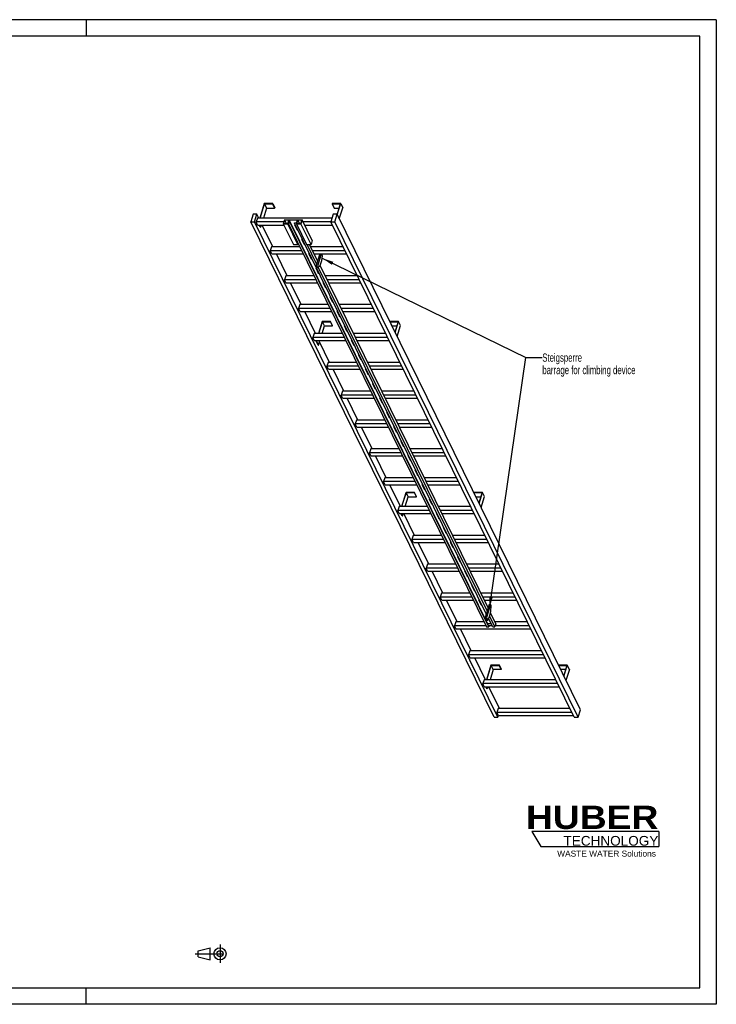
# Model space of a CAD drawing. Header units: millimetres. Extents: x 0 to 8400, y 0 to 5940.
# Tile 2 of 2: x 4200 to 8400, y 0 to 5940. Entities that reach past the tile are written whole.
import ezdxf

# ---------------------------------------------------------------- set-up
doc = ezdxf.new("R2010")
doc.units = ezdxf.units.MM
doc.header["$LTSCALE"] = 462
doc.linetypes.add('CENTER', pattern=[0.6, 0.375, -0.075, 0.075, -0.075])
doc.layers.get('0').update_dxf_attribs({"linetype": 'CONTINUOUS'})
for name, color, linetype in [('053_NOTES', 7, 'CONTINUOUS'), ('HUBER_Logo_BL1', 7, 'CONTINUOUS'), ('HUBER_Logo_BL2', 7, 'CONTINUOUS')]:
    doc.layers.add(name, color=color, linetype=linetype)
doc.styles.get("Standard").update_dxf_attribs({"font": 'txt', "width": 0.7})
doc.styles.add('TEXTSTYLE_2', font='ariblk.ttf')
doc.styles.add('TEXTSTYLE_3', font='arial.ttf')
doc.dimstyles.get("Standard").update_dxf_attribs({"dimtxt": 50, "dimasz": 70, "dimexe": 2, "dimexo": 1, "dimtad": 1, "dimtxsty": 'STANDARD', "dimblk": '_FILLED', "dimblk1": '_FILLED', "dimblk2": '_FILLED', "dimcen": 0.09, "dimazin": 2, "dimtol": 1, "dimtp": 0.01, "dimtm": 0.01, "dimtfac": 1, "dimtofl": 0, "dimtmove": 0, "dimatfit": 3, "dimldrblk": '_FILLED', "dimfxl": 1, "dimtolj": 1, "dimarcsym": 0})

# ---------------------------------------------------------------- blocks, each defined once
blk = doc.blocks.new('HUBER_LOGO_BL1', base_point=(7675, 1007.5))
at = {"layer": 'HUBER_Logo_BL1', "color": 2, "linetype": 'CONTINUOUS', "attachment_point": 3, "line_spacing_factor": 0.78}
for s, insert, char_height, width, style in [('HUBER\\P\\fArial;\\H58.5;TECHNOLOGY ', (8050.7, 1198.2), 140.4, 775.343, 'TEXTSTYLE_2'), ('WASTE WATER Solutions', (8036, 927.2), 36, 594.067, 'TEXTSTYLE_3')]:
    blk.add_mtext(s, dxfattribs=dict(at, insert=insert, char_height=char_height, width=width, style=style))
blk = doc.blocks.new('PROJEKTIONSMETHODE_1_BL3', base_point=(5360, 305))
at = {"color": 2, "linetype": 'CENTER'}
for p, q in [((5407.7, 360), (5407.7, 250)), ((5257.3, 305), (5462.7, 305))]:
    blk.add_line(p, q, dxfattribs=at)
at = {"color": 2, "linetype": 'CONTINUOUS'}
for p, q in [((5275.7, 323.3), (5349, 341.7)), ((5275.7, 286.7), (5275.7, 323.3)), ((5349, 268.3), (5349, 341.7)), ((5275.7, 286.7), (5349, 268.3))]:
    blk.add_line(p, q, dxfattribs=at)
for radius in [36.7, 18.3]:
    blk.add_circle((5407.7, 305), radius, dxfattribs=at)
blk = doc.blocks.new('_FILLED')
at = {"color": 0, "linetype": 'BYBLOCK'}
blk.add_solid([(0, 0), (-1, 0.143), (-1, -0.143)], dxfattribs=at)
blk = doc.blocks.new('HUBER_LOGO_BL2', base_point=(7670.4, 997))
at = {"layer": 'HUBER_Logo_BL2', "color": 5, "linetype": 'CONTINUOUS'}
for p, q in [((8052.9, 1042), (7287.9, 1042)), ((7287.9, 1042), (7341.9, 952)), ((8052.9, 1042), (8052.9, 952)), ((7341.9, 952), (8052.9, 952))]:
    blk.add_line(p, q, dxfattribs=at)

msp = doc.modelspace()

# ---------------------------------------------------------------- linework, layer by layer
at = {"color": 3, "linetype": 'CONTINUOUS'}
for p, q in [((8400, 5940), (0, 5940)), ((4600, 5940), (4600, 5840)), ((8400, 5940), (8400, 0)), ((4600, 0), (4600, 100)), ((8400, 0), (0, 0))]:
    msp.add_line(p, q, dxfattribs=at)
at = {"color": 5, "linetype": 'CONTINUOUS'}
for p, q in [((8300, 5840), (100, 5840)), ((8300, 100), (8300, 5840)), ((100, 100), (8300, 100))]:
    msp.add_line(p, q, dxfattribs=at)
at = {"color": 7, "linetype": 'CONTINUOUS'}
for p, q in [((5674.697, 4830.237), (5647.781, 4743.136)), ((5649.623, 4743.136), (5676.055, 4828.67)), ((5725.356, 4830.237), (5674.697, 4830.237)), ((5676.055, 4828.67), (5688.257, 4803.806)), ((5676.055, 4828.67), (5724.871, 4828.67)), ((5724.871, 4828.67), (5725.356, 4830.237)), ((5724.871, 4828.67), (5737.073, 4803.806)), ((5725.356, 4830.237), (5737.557, 4805.373)), ((6084.569, 4830.237), (6084.085, 4828.67)), ((6084.085, 4828.67), (6096.287, 4803.806)), ((6084.085, 4828.67), (6132.902, 4828.67)), ((6135.228, 4830.237), (6084.569, 4830.237)), ((6132.902, 4828.67), (6113.58, 4766.147)), ((6114.714, 4763.855), (6135.228, 4830.237)), ((6135.228, 4830.237), (6147.429, 4805.373)), ((5607.008, 4766.143), (5593.21, 4721.494)), ((5630.034, 4766.143), (5607.008, 4766.143)), ((5616.236, 4721.494), (5630.034, 4766.143)), ((5641.324, 4743.136), (5630.034, 4766.143)), ((5688.257, 4803.806), (5669.509, 4743.136)), ((5688.257, 4803.806), (5737.073, 4803.806)), ((5737.073, 4803.806), (5737.557, 4805.373)), ((6090.565, 4766.143), (6076.767, 4721.494)), ((6113.591, 4766.143), (6090.565, 4766.143)), ((6096.287, 4803.806), (6125.218, 4803.806)), ((6099.793, 4721.494), (6113.591, 4766.143)), ((7580.843, 1776.199), (6113.591, 4766.143)), ((6126.916, 4738.991), (6147.429, 4805.373)), ((7060.461, 1731.55), (5593.21, 4721.494)), ((5593.21, 4721.494), (5616.236, 4721.494)), ((7083.488, 1731.55), (5616.236, 4721.494)), ((5632.867, 4743.136), (5625.605, 4719.636)), ((5634.756, 4700.988), (5625.605, 4719.636)), ((5792.506, 4719.636), (5625.605, 4719.636)), ((6083.455, 4743.136), (5632.867, 4743.136)), ((5634.756, 4700.988), (5792.743, 4700.988)), ((5650.589, 4687.874), (5644.153, 4700.988)), ((5645.995, 4700.988), (5652.431, 4687.874)), ((5656.484, 4700.988), (5652.431, 4687.874)), ((5726.736, 4569.085), (5662.008, 4700.988)), ((5796.324, 4731.99), (5789.062, 4708.49)), ((5789.062, 4708.49), (5850.07, 4584.168)), ((5816.694, 4708.49), (5789.062, 4708.49)), ((5797.003, 4731.207), (5790.225, 4709.274)), ((5790.225, 4709.274), (5816.015, 4709.274)), ((5796.324, 4731.99), (5903.167, 4731.99)), ((5797.003, 4731.207), (5807.766, 4709.274)), ((5822.792, 4731.207), (5797.003, 4731.207)), ((5816.015, 4709.274), (5822.792, 4731.207)), ((5818.17, 4713.269), (5816.694, 4708.49)), ((5877.702, 4584.168), (5816.694, 4708.49)), ((5818.17, 4713.269), (7013.934, 2276.558)), ((5831.986, 4713.269), (5818.17, 4713.269)), ((5824.659, 4731.285), (5819.333, 4714.052)), ((5819.333, 4714.052), (5832.228, 4714.052)), ((5824.659, 4731.285), (7020.423, 2294.574)), ((5874.396, 4731.285), (5824.659, 4731.285)), ((5832.228, 4714.052), (5831.986, 4713.269)), ((7027.75, 2276.558), (5831.986, 4713.269)), ((5832.228, 4714.052), (7027.992, 2277.341)), ((5855.934, 4713.269), (5856.176, 4714.052)), ((7012.894, 2355.632), (5855.934, 4713.269)), ((5869.75, 4713.269), (5855.934, 4713.269)), ((5856.176, 4714.052), (5869.071, 4714.052)), ((5856.807, 4703.313), (5872.059, 4672.232)), ((5860.819, 4703.313), (5856.807, 4703.313)), ((5857.371, 4703.313), (5872.277, 4672.937)), ((5858.511, 4700.988), (5861.96, 4700.988)), ((5869.75, 4713.269), (5868.273, 4708.49)), ((5868.273, 4708.49), (5929.281, 4584.168)), ((5895.905, 4708.49), (5868.273, 4708.49)), ((5869.071, 4714.052), (5874.396, 4731.285)), ((5876.214, 4731.207), (5869.436, 4709.274)), ((5869.436, 4709.274), (5895.226, 4709.274)), ((5876.214, 4731.207), (5886.977, 4709.274)), ((5902.004, 4731.207), (5876.214, 4731.207)), ((5895.226, 4709.274), (5902.004, 4731.207)), ((5903.167, 4731.99), (5895.905, 4708.49)), ((5956.913, 4584.168), (5895.905, 4708.49)), ((5964.175, 4607.668), (5903.167, 4731.99)), ((6077.678, 4719.636), (5909.229, 4719.636)), ((5918.38, 4700.988), (6086.83, 4700.988)), ((7544.018, 1731.55), (6076.767, 4721.494)), ((6076.767, 4721.494), (6099.793, 4721.494)), ((7567.045, 1731.55), (6099.793, 4721.494)), ((5650.589, 4687.874), (5652.431, 4687.874)), ((5872.059, 4672.232), (5872.277, 4672.937)), ((5872.059, 4672.232), (5876.071, 4672.232)), ((5872.277, 4672.937), (5875.725, 4672.937)), ((5850.07, 4584.168), (5877.702, 4584.168)), ((5879.179, 4588.947), (5877.702, 4584.168)), ((5899.513, 4616.287), (5914.765, 4585.207)), ((5903.525, 4616.287), (5899.513, 4616.287)), ((5900.077, 4616.287), (5914.983, 4585.912)), ((5914.765, 4585.207), (5914.983, 4585.912)), ((5914.765, 4585.207), (5918.777, 4585.207)), ((5914.983, 4585.912), (5918.431, 4585.912)), ((5929.281, 4584.168), (5956.913, 4584.168)), ((5990.394, 4467.422), (5933.103, 4584.168)), ((5996.179, 4486.144), (5948.075, 4584.168)), ((5964.175, 4607.668), (5956.913, 4584.168)), ((5718.279, 4569.085), (5711.017, 4545.586)), ((5720.168, 4526.937), (5711.017, 4545.586)), ((5900.457, 4545.586), (5711.017, 4545.586)), ((5888.925, 4569.085), (5718.279, 4569.085)), ((5720.168, 4526.937), (5909.608, 4526.937)), ((5812.148, 4395.035), (5747.419, 4526.937)), ((5942.219, 4529.262), (5957.471, 4498.182)), ((5946.231, 4529.262), (5942.219, 4529.262)), ((5942.782, 4529.262), (5957.689, 4498.887)), ((5943.923, 4526.937), (5947.372, 4526.937)), ((6151.558, 4569.085), (5955.477, 4569.085)), ((6163.09, 4545.586), (5967.009, 4545.586)), ((5976.16, 4526.937), (6172.241, 4526.937)), ((6008.785, 4526.937), (5985.528, 4451.677)), ((6017.996, 4526.937), (5994.739, 4451.677)), ((6026.571, 4514.47), (6020.453, 4526.937)), ((6020.835, 4487.862), (6026.571, 4514.47)), ((5957.471, 4498.182), (5957.689, 4498.887)), ((5957.471, 4498.182), (5961.483, 4498.182)), ((5957.689, 4498.887), (5961.137, 4498.887)), ((5997.789, 4445.461), (6011.152, 4456.529)), ((7024.018, 2391.629), (6010.839, 4456.27)), ((6011.152, 4456.529), (6020.835, 4487.862)), ((5984.924, 4442.237), (6000.177, 4411.156)), ((5988.937, 4442.237), (5984.924, 4442.237)), ((5985.488, 4442.237), (6000.394, 4411.861)), ((5985.528, 4451.677), (5988.579, 4445.461)), ((5985.528, 4451.677), (5994.739, 4451.677)), ((5988.579, 4445.461), (5997.789, 4445.461)), ((5994.739, 4451.677), (5997.789, 4445.461)), ((6000.177, 4411.156), (6000.394, 4411.861)), ((6000.177, 4411.156), (6004.189, 4411.156)), ((7018.232, 2372.907), (6000.193, 4447.452)), ((6000.394, 4411.861), (6003.843, 4411.861)), ((5803.691, 4395.035), (5796.429, 4371.535)), ((5805.58, 4352.887), (5796.429, 4371.535)), ((5985.869, 4371.535), (5796.429, 4371.535)), ((5974.337, 4395.035), (5803.691, 4395.035)), ((5805.58, 4352.887), (5995.02, 4352.887)), ((5897.56, 4220.984), (5832.831, 4352.887)), ((6027.63, 4355.211), (6042.882, 4324.131)), ((6031.643, 4355.211), (6027.63, 4355.211)), ((6028.194, 4355.211), (6043.1, 4324.836)), ((6029.335, 4352.887), (6032.784, 4352.887)), ((6236.97, 4395.035), (6040.889, 4395.035)), ((6248.502, 4371.535), (6052.421, 4371.535)), ((6061.572, 4352.887), (6257.653, 4352.887)), ((6042.882, 4324.131), (6043.1, 4324.836)), ((6042.882, 4324.131), (6046.895, 4324.131)), ((6043.1, 4324.836), (6046.549, 4324.836)), ((5889.102, 4220.984), (5881.84, 4197.484)), ((6059.749, 4220.984), (5889.102, 4220.984)), ((6070.336, 4268.186), (6085.588, 4237.105)), ((6074.349, 4268.186), (6070.336, 4268.186)), ((6070.9, 4268.186), (6085.806, 4237.81)), ((6085.588, 4237.105), (6085.806, 4237.81)), ((6085.588, 4237.105), (6089.601, 4237.105)), ((6085.806, 4237.81), (6089.255, 4237.81)), ((6322.381, 4220.984), (6126.301, 4220.984)), ((5890.991, 4178.836), (5881.84, 4197.484)), ((6071.281, 4197.484), (5881.84, 4197.484)), ((5890.991, 4178.836), (6080.432, 4178.836)), ((5982.971, 4046.933), (5918.243, 4178.836)), ((6113.042, 4181.16), (6128.294, 4150.08)), ((6117.055, 4181.16), (6113.042, 4181.16)), ((6113.606, 4181.16), (6128.512, 4150.785)), ((6114.747, 4178.836), (6118.195, 4178.836)), ((6333.913, 4197.484), (6137.833, 4197.484)), ((6146.984, 4178.836), (6343.065, 4178.836)), ((6023.618, 4119.211), (6001.283, 4046.933)), ((6003.125, 4046.933), (6024.976, 4117.644)), ((6074.277, 4119.211), (6023.618, 4119.211)), ((6037.178, 4092.78), (6024.976, 4117.644)), ((6024.976, 4117.644), (6073.792, 4117.644)), ((6073.792, 4117.644), (6074.277, 4119.211)), ((6085.994, 4092.78), (6073.792, 4117.644)), ((6086.478, 4094.346), (6074.277, 4119.211)), ((6128.294, 4150.08), (6128.512, 4150.785)), ((6128.294, 4150.08), (6132.307, 4150.08)), ((6128.512, 4150.785), (6131.961, 4150.785)), ((6433.49, 4119.211), (6433.006, 4117.644)), ((6445.208, 4092.78), (6433.006, 4117.644)), ((6433.006, 4117.644), (6481.822, 4117.644)), ((6484.149, 4119.211), (6433.49, 4119.211)), ((6481.822, 4117.644), (6462.505, 4055.132)), ((6463.635, 4052.829), (6484.149, 4119.211)), ((6496.35, 4094.346), (6484.149, 4119.211)), ((5974.514, 4046.933), (5967.252, 4023.433)), ((6145.16, 4046.933), (5974.514, 4046.933)), ((6023.01, 4046.933), (6037.178, 4092.78)), ((6037.178, 4092.78), (6085.994, 4092.78)), ((6085.994, 4092.78), (6086.478, 4094.346)), ((6155.748, 4094.135), (6171, 4063.055)), ((6159.76, 4094.135), (6155.748, 4094.135)), ((6156.312, 4094.135), (6171.218, 4063.76)), ((6171, 4063.055), (6171.218, 4063.76)), ((6171, 4063.055), (6175.012, 4063.055)), ((6171.218, 4063.76), (6174.667, 4063.76)), ((6407.793, 4046.933), (6211.712, 4046.933)), ((6445.208, 4092.78), (6474.139, 4092.78)), ((6475.837, 4027.964), (6496.35, 4094.346)), ((5976.403, 4004.785), (5967.252, 4023.433)), ((6156.692, 4023.433), (5967.252, 4023.433)), ((5976.403, 4004.785), (6165.844, 4004.785)), ((5988.258, 4004.785), (5987.308, 4001.712)), ((5999.51, 3976.847), (5987.308, 4001.712)), ((5987.308, 4001.712), (5989.15, 4001.712)), ((5989.15, 4001.712), (5990.1, 4004.785)), ((6001.352, 3976.847), (5989.15, 4001.712)), ((6001.352, 3976.847), (6009.985, 4004.785)), ((6068.383, 3872.882), (6007.539, 3996.869)), ((6198.454, 4007.11), (6213.706, 3976.029)), ((6202.466, 4007.11), (6198.454, 4007.11)), ((6199.018, 4007.11), (6213.924, 3976.734)), ((6200.158, 4004.785), (6203.607, 4004.785)), ((6419.325, 4023.433), (6223.244, 4023.433)), ((6232.396, 4004.785), (6428.476, 4004.785)), ((5999.51, 3976.847), (6001.352, 3976.847)), ((6213.706, 3976.029), (6213.924, 3976.734)), ((6213.706, 3976.029), (6217.718, 3976.029)), ((6213.924, 3976.734), (6217.372, 3976.734)), ((6059.926, 3872.882), (6052.664, 3849.382)), ((6230.572, 3872.882), (6059.926, 3872.882)), ((6241.16, 3920.084), (6256.412, 3889.004)), ((6245.172, 3920.084), (6241.16, 3920.084)), ((6241.723, 3920.084), (6256.63, 3889.709)), ((6256.412, 3889.004), (6256.63, 3889.709)), ((6256.412, 3889.004), (6260.424, 3889.004)), ((6256.63, 3889.709), (6260.078, 3889.709)), ((6493.205, 3872.882), (6297.124, 3872.882)), ((6061.815, 3830.734), (6052.664, 3849.382)), ((6242.104, 3849.382), (6052.664, 3849.382)), ((6061.815, 3830.734), (6251.255, 3830.734)), ((6153.795, 3698.831), (6089.066, 3830.734)), ((6283.865, 3833.059), (6299.118, 3801.978)), ((6287.878, 3833.059), (6283.865, 3833.059)), ((6284.429, 3833.059), (6299.335, 3802.683)), ((6285.57, 3830.734), (6289.019, 3830.734)), ((6299.118, 3801.978), (6299.335, 3802.683)), ((6299.118, 3801.978), (6303.13, 3801.978)), ((6299.335, 3802.683), (6302.784, 3802.683)), ((6504.737, 3849.382), (6308.656, 3849.382)), ((6317.807, 3830.734), (6513.888, 3830.734)), ((6326.571, 3746.033), (6341.823, 3714.953)), ((6330.584, 3746.033), (6326.571, 3746.033)), ((6327.135, 3746.033), (6342.041, 3715.658)), ((6145.337, 3698.831), (6138.075, 3675.332)), ((6315.984, 3698.831), (6145.337, 3698.831)), ((6341.823, 3714.953), (6342.041, 3715.658)), ((6341.823, 3714.953), (6345.836, 3714.953)), ((6342.041, 3715.658), (6345.49, 3715.658)), ((6578.617, 3698.831), (6382.536, 3698.831)), ((6147.227, 3656.683), (6138.075, 3675.332)), ((6327.516, 3675.332), (6138.075, 3675.332)), ((6147.227, 3656.683), (6336.667, 3656.683)), ((6239.206, 3524.781), (6174.478, 3656.683)), ((6369.277, 3659.008), (6384.529, 3627.928)), ((6373.29, 3659.008), (6369.277, 3659.008)), ((6369.841, 3659.008), (6384.747, 3628.633)), ((6370.982, 3656.683), (6374.43, 3656.683)), ((6384.529, 3627.928), (6384.747, 3628.633)), ((6384.529, 3627.928), (6388.542, 3627.928)), ((6384.747, 3628.633), (6388.196, 3628.633)), ((6590.149, 3675.332), (6394.068, 3675.332)), ((6403.219, 3656.683), (6599.3, 3656.683)), ((6411.983, 3571.983), (6427.235, 3540.902)), ((6415.996, 3571.983), (6411.983, 3571.983)), ((6412.547, 3571.983), (6427.453, 3541.607)), ((6230.749, 3524.781), (6223.487, 3501.281)), ((6401.395, 3524.781), (6230.749, 3524.781)), ((6427.235, 3540.902), (6427.453, 3541.607)), ((6427.235, 3540.902), (6431.248, 3540.902)), ((6427.453, 3541.607), (6430.902, 3541.607)), ((6664.028, 3524.781), (6467.947, 3524.781)), ((6232.638, 3482.633), (6223.487, 3501.281)), ((6412.927, 3501.281), (6223.487, 3501.281)), ((6232.638, 3482.633), (6422.079, 3482.633)), ((6324.618, 3350.73), (6259.89, 3482.633)), ((6454.689, 3484.957), (6469.941, 3453.877)), ((6458.701, 3484.957), (6454.689, 3484.957)), ((6455.253, 3484.957), (6470.159, 3454.582)), ((6456.394, 3482.633), (6459.842, 3482.633)), ((6469.941, 3453.877), (6470.159, 3454.582)), ((6469.941, 3453.877), (6473.953, 3453.877)), ((6470.159, 3454.582), (6473.608, 3454.582)), ((6675.56, 3501.281), (6479.479, 3501.281)), ((6488.631, 3482.633), (6684.712, 3482.633)), ((6497.395, 3397.932), (6512.647, 3366.851)), ((6501.407, 3397.932), (6497.395, 3397.932)), ((6497.959, 3397.932), (6512.865, 3367.556)), ((6316.161, 3350.73), (6308.899, 3327.23)), ((6318.05, 3308.582), (6308.899, 3327.23)), ((6498.339, 3327.23), (6308.899, 3327.23)), ((6486.807, 3350.73), (6316.161, 3350.73)), ((6512.647, 3366.851), (6512.865, 3367.556)), ((6512.647, 3366.851), (6516.659, 3366.851)), ((6512.865, 3367.556), (6516.313, 3367.556)), ((6749.44, 3350.73), (6553.359, 3350.73)), ((6760.972, 3327.23), (6564.891, 3327.23)), ((6318.05, 3308.582), (6507.49, 3308.582)), ((6410.03, 3176.679), (6345.301, 3308.582)), ((6540.101, 3310.907), (6555.353, 3279.826)), ((6544.113, 3310.907), (6540.101, 3310.907)), ((6540.664, 3310.907), (6555.571, 3280.531)), ((6541.805, 3308.582), (6545.254, 3308.582)), ((6555.353, 3279.826), (6555.571, 3280.531)), ((6555.353, 3279.826), (6559.365, 3279.826)), ((6555.571, 3280.531), (6559.019, 3280.531)), ((6574.042, 3308.582), (6770.123, 3308.582)), ((6586.819, 3223.881), (6582.807, 3223.881)), ((6582.807, 3223.881), (6598.059, 3192.801)), ((6583.37, 3223.881), (6598.276, 3193.506)), ((6401.573, 3176.679), (6394.311, 3153.179)), ((6403.462, 3134.531), (6394.311, 3153.179)), ((6583.751, 3153.179), (6394.311, 3153.179)), ((6572.219, 3176.679), (6401.573, 3176.679)), ((6598.059, 3192.801), (6598.276, 3193.506)), ((6598.059, 3192.801), (6602.071, 3192.801)), ((6598.276, 3193.506), (6601.725, 3193.506)), ((6834.852, 3176.679), (6638.771, 3176.679)), ((6846.384, 3153.179), (6650.303, 3153.179)), ((6403.462, 3134.531), (6592.902, 3134.531)), ((6495.442, 3002.628), (6430.713, 3134.531)), ((6629.525, 3136.856), (6625.512, 3136.856)), ((6625.512, 3136.856), (6640.764, 3105.775)), ((6626.076, 3136.856), (6640.982, 3106.48)), ((6627.217, 3134.531), (6630.666, 3134.531)), ((6640.764, 3105.775), (6640.982, 3106.48)), ((6640.764, 3105.775), (6644.777, 3105.775)), ((6640.982, 3106.48), (6644.431, 3106.48)), ((6659.454, 3134.531), (6855.535, 3134.531)), ((6529.401, 3088.534), (6502.854, 3002.628)), ((6504.696, 3002.628), (6530.759, 3086.967)), ((6524.582, 3002.628), (6542.961, 3062.103)), ((6580.059, 3088.534), (6529.401, 3088.534)), ((6530.759, 3086.967), (6579.575, 3086.967)), ((6542.961, 3062.103), (6530.759, 3086.967)), ((6542.961, 3062.103), (6591.777, 3062.103)), ((6579.575, 3086.967), (6580.059, 3088.534)), ((6591.777, 3062.103), (6579.575, 3086.967)), ((6592.261, 3063.669), (6580.059, 3088.534)), ((6591.777, 3062.103), (6592.261, 3063.669)), ((6672.231, 3049.83), (6668.218, 3049.83)), ((6668.218, 3049.83), (6683.47, 3018.75)), ((6668.782, 3049.83), (6683.688, 3019.455)), ((6939.273, 3088.534), (6938.789, 3086.967)), ((6938.789, 3086.967), (6987.605, 3086.967)), ((6950.991, 3062.103), (6938.789, 3086.967)), ((6989.932, 3088.534), (6939.273, 3088.534)), ((6950.991, 3062.103), (6979.922, 3062.103)), ((6987.605, 3086.967), (6968.288, 3024.455)), ((6969.418, 3022.152), (6989.932, 3088.534)), ((6981.62, 2997.287), (7002.133, 3063.669)), ((7002.133, 3063.669), (6989.932, 3088.534)), ((6486.984, 3002.628), (6479.722, 2979.129)), ((6669.163, 2979.129), (6479.722, 2979.129)), ((6488.874, 2960.48), (6479.722, 2979.129)), ((6657.631, 3002.628), (6486.984, 3002.628)), ((6683.47, 3018.75), (6683.688, 3019.455)), ((6683.47, 3018.75), (6687.483, 3018.75)), ((6683.688, 3019.455), (6687.137, 3019.455)), ((6920.263, 3002.628), (6724.183, 3002.628)), ((6931.795, 2979.129), (6735.715, 2979.129)), ((6488.874, 2960.48), (6678.314, 2960.48)), ((6505.293, 2946.17), (6498.271, 2960.48)), ((6507.135, 2946.17), (6500.113, 2960.48)), ((6505.293, 2946.17), (6507.135, 2946.17)), ((6507.135, 2946.17), (6511.557, 2960.48)), ((6580.853, 2828.578), (6516.125, 2960.48)), ((6714.937, 2962.805), (6710.924, 2962.805)), ((6710.924, 2962.805), (6726.176, 2931.724)), ((6711.488, 2962.805), (6726.394, 2932.429)), ((6712.629, 2960.48), (6716.077, 2960.48)), ((6726.176, 2931.724), (6726.394, 2932.429)), ((6726.176, 2931.724), (6730.189, 2931.724)), ((6726.394, 2932.429), (6729.843, 2932.429)), ((6744.866, 2960.48), (6940.947, 2960.48)), ((6757.642, 2875.78), (6753.63, 2875.78)), ((6753.63, 2875.78), (6768.882, 2844.699)), ((6754.194, 2875.78), (6769.1, 2845.404)), ((6572.396, 2828.578), (6565.134, 2805.078)), ((6754.574, 2805.078), (6565.134, 2805.078)), ((6574.285, 2786.429), (6565.134, 2805.078)), ((6743.042, 2828.578), (6572.396, 2828.578)), ((6768.882, 2844.699), (6769.1, 2845.404)), ((6768.882, 2844.699), (6772.895, 2844.699)), ((6769.1, 2845.404), (6772.549, 2845.404)), ((7005.675, 2828.578), (6809.594, 2828.578)), ((7017.207, 2805.078), (6821.126, 2805.078)), ((6574.285, 2786.429), (6763.726, 2786.429)), ((6666.265, 2654.527), (6601.537, 2786.429)), ((6800.348, 2788.754), (6796.336, 2788.754)), ((6796.336, 2788.754), (6811.588, 2757.674)), ((6796.9, 2788.754), (6811.806, 2758.379)), ((6798.04, 2786.429), (6801.489, 2786.429)), ((6811.588, 2757.674), (6811.806, 2758.379)), ((6811.588, 2757.674), (6815.6, 2757.674)), ((6811.806, 2758.379), (6815.254, 2758.379)), ((6830.278, 2786.429), (7026.358, 2786.429)), ((6843.054, 2701.729), (6839.042, 2701.729)), ((6839.042, 2701.729), (6854.294, 2670.648)), ((6839.605, 2701.729), (6854.512, 2671.353)), ((6657.808, 2654.527), (6650.546, 2631.027)), ((6839.986, 2631.027), (6650.546, 2631.027)), ((6659.697, 2612.379), (6650.546, 2631.027)), ((6828.454, 2654.527), (6657.808, 2654.527)), ((6854.294, 2670.648), (6854.512, 2671.353)), ((6854.294, 2670.648), (6858.306, 2670.648)), ((6854.512, 2671.353), (6857.96, 2671.353)), ((6885.76, 2614.703), (6881.748, 2614.703)), ((6881.748, 2614.703), (6897, 2583.623)), ((6882.311, 2614.703), (6897.217, 2584.328)), ((7091.087, 2654.527), (6895.006, 2654.527)), ((7102.619, 2631.027), (6906.538, 2631.027)), ((6659.697, 2612.379), (6849.137, 2612.379)), ((6751.677, 2480.476), (6686.948, 2612.379)), ((6883.452, 2612.379), (6886.901, 2612.379)), ((6897, 2583.623), (6897.217, 2584.328)), ((6897, 2583.623), (6901.012, 2583.623)), ((6897.217, 2584.328), (6900.666, 2584.328)), ((6915.689, 2612.379), (7111.77, 2612.379)), ((6928.466, 2527.678), (6924.453, 2527.678)), ((6924.453, 2527.678), (6939.705, 2496.597)), ((6925.017, 2527.678), (6939.923, 2497.302)), ((6939.705, 2496.597), (6939.923, 2497.302)), ((6939.705, 2496.597), (6943.718, 2496.597)), ((6939.923, 2497.302), (6943.372, 2497.302)), ((6743.219, 2480.476), (6735.957, 2456.976)), ((6925.398, 2456.976), (6735.957, 2456.976)), ((6745.109, 2438.328), (6735.957, 2456.976)), ((6913.866, 2480.476), (6743.219, 2480.476)), ((6745.109, 2438.328), (6934.549, 2438.328)), ((6837.088, 2306.425), (6772.36, 2438.328)), ((6971.172, 2440.653), (6967.159, 2440.653)), ((6967.159, 2440.653), (6982.411, 2409.572)), ((6967.723, 2440.653), (6982.629, 2410.277)), ((6968.864, 2438.328), (6972.313, 2438.328)), ((7176.499, 2480.476), (6980.418, 2480.476)), ((7188.031, 2456.976), (6991.95, 2456.976)), ((7001.101, 2438.328), (7197.182, 2438.328)), ((6982.411, 2409.572), (6982.629, 2410.277)), ((6982.411, 2409.572), (6986.424, 2409.572)), ((6982.629, 2410.277), (6986.078, 2410.277)), ((7030.336, 2412.074), (7006.129, 2333.741)), ((7039.546, 2412.074), (7015.34, 2333.741)), ((7030.336, 2412.074), (7039.546, 2412.074)), ((7042.597, 2405.857), (7039.546, 2412.074)), ((7041.435, 2369.925), (7042.597, 2405.857)), ((7006.129, 2333.741), (7015.34, 2333.741)), ((7006.129, 2333.741), (7013.755, 2318.201)), ((7012.274, 2353.627), (7009.865, 2353.627)), ((7009.865, 2353.627), (7011.343, 2350.615)), ((7010.429, 2353.627), (7011.561, 2351.32)), ((7013.755, 2318.201), (7022.966, 2318.201)), ((7015.34, 2333.741), (7022.966, 2318.201)), ((7022.966, 2318.201), (7031.753, 2338.592)), ((7024.969, 2322.849), (7025.117, 2322.547)), ((7025.117, 2322.547), (7025.335, 2323.252)), ((7025.117, 2322.547), (7029.13, 2322.547)), ((7025.232, 2323.461), (7025.335, 2323.252)), ((7025.335, 2323.252), (7028.784, 2323.252)), ((7051.698, 2276.558), (7026.845, 2327.203)), ((7031.753, 2338.592), (7041.435, 2369.925)), ((7065.514, 2276.558), (7033.035, 2342.742)), ((7071.299, 2295.279), (7038.821, 2361.464)), ((6828.631, 2306.425), (6821.369, 2282.925)), ((7010.81, 2282.925), (6821.369, 2282.925)), ((6830.52, 2264.277), (6821.369, 2282.925)), ((6999.277, 2306.425), (6828.631, 2306.425)), ((6830.52, 2264.277), (7282.594, 2264.277)), ((6922.5, 2132.374), (6857.772, 2264.277)), ((7013.934, 2276.558), (7027.75, 2276.558)), ((7020.423, 2294.574), (7020.08, 2293.465)), ((7042.857, 2294.574), (7020.423, 2294.574)), ((7048.573, 2282.925), (7025.252, 2282.925)), ((7027.75, 2276.558), (7027.992, 2277.341)), ((7051.698, 2276.558), (7065.514, 2276.558)), ((7071.299, 2295.279), (7065.514, 2276.558)), ((7261.91, 2306.425), (7065.829, 2306.425)), ((7273.442, 2282.925), (7067.481, 2282.925)), ((6914.043, 2132.374), (6906.781, 2108.875)), ((7358.854, 2108.875), (6906.781, 2108.875)), ((6915.932, 2090.226), (6906.781, 2108.875)), ((7347.322, 2132.374), (6914.043, 2132.374)), ((6915.932, 2090.226), (7368.005, 2090.226)), ((7007.912, 1958.324), (6943.183, 2090.226)), ((7041.285, 2045.424), (7014.369, 1958.324)), ((7016.211, 1958.324), (7042.643, 2043.858)), ((7091.943, 2045.424), (7041.285, 2045.424)), ((7042.643, 2043.858), (7091.459, 2043.858)), ((7054.844, 2018.993), (7042.643, 2043.858)), ((7091.459, 2043.858), (7091.943, 2045.424)), ((7103.661, 2018.993), (7091.459, 2043.858)), ((7104.145, 2020.56), (7091.943, 2045.424)), ((7104.145, 2020.56), (7103.661, 2018.993)), ((7451.157, 2045.424), (7450.673, 2043.858)), ((7450.673, 2043.858), (7499.489, 2043.858)), ((7462.875, 2018.993), (7450.673, 2043.858)), ((7501.815, 2045.424), (7451.157, 2045.424)), ((7499.489, 2043.858), (7480.171, 1981.346)), ((7481.302, 1979.042), (7501.815, 2045.424)), ((7514.017, 2020.56), (7493.503, 1954.178)), ((7514.017, 2020.56), (7501.815, 2045.424)), ((7054.844, 2018.993), (7036.096, 1958.324)), ((7103.661, 2018.993), (7054.844, 2018.993)), ((7491.805, 2018.993), (7462.875, 2018.993)), ((6999.455, 1958.324), (6992.193, 1934.824)), ((7444.266, 1934.824), (6992.193, 1934.824)), ((7001.344, 1916.175), (6992.193, 1934.824)), ((7432.734, 1958.324), (6999.455, 1958.324)), ((7001.344, 1916.175), (7453.417, 1916.175)), ((7017.177, 1903.061), (7010.741, 1916.175)), ((7019.019, 1903.061), (7012.583, 1916.175)), ((7019.019, 1903.061), (7017.177, 1903.061)), ((7023.071, 1916.175), (7019.019, 1903.061)), ((7093.324, 1784.273), (7028.595, 1916.175)), ((7084.866, 1784.273), (7077.604, 1760.773)), ((7518.146, 1784.273), (7084.866, 1784.273)), ((7060.461, 1731.55), (7083.488, 1731.55)), ((7529.678, 1760.773), (7077.604, 1760.773)), ((7086.756, 1742.125), (7077.604, 1760.773)), ((7083.488, 1731.55), (7086.756, 1742.125)), ((7086.756, 1742.125), (7538.829, 1742.125)), ((7544.018, 1731.55), (7567.045, 1731.55)), ((7567.045, 1731.55), (7580.843, 1776.199))]:
    msp.add_line(p, q, dxfattribs=at)

# ---------------------------------------------------------------- block references
at = {"color": 2, "linetype": 'CONTINUOUS'}
msp.add_blockref('PROJEKTIONSMETHODE_1_BL3', (5360, 305), dxfattribs=at)
at = {"layer": 'HUBER_Logo_BL1'}
msp.add_blockref('HUBER_LOGO_BL1', (7674.994, 1007.484), dxfattribs=at)
at = {"layer": 'HUBER_Logo_BL2'}
msp.add_blockref('HUBER_LOGO_BL2', (7670.375, 996.993), dxfattribs=at)

# ---------------------------------------------------------------- texts
at = {"layer": '053_NOTES', "color": 2, "linetype": 'CONTINUOUS', "insert": (7350.909, 3926.412), "char_height": 50, "width": 1396.42857, "attachment_point": 1, "line_spacing_factor": 0.9}
msp.add_mtext('Steigsperre\\Pbarrage for climbing device', dxfattribs=at)

# ---------------------------------------------------------------- leaders
at = {"layer": '053_NOTES', "color": 2, "linetype": 'CONTINUOUS'}
for points in [[(6023.682, 4501.069), (7250.909, 3901.412), (7350.909, 3901.412)], [(7031.954, 2387.505), (7250.909, 3901.412), (7350.909, 3901.412)]]:
    msp.add_leader(points, dimstyle='STANDARD', override={"dimtad": 0}, dxfattribs=at)

doc.saveas('drawing.dxf')
